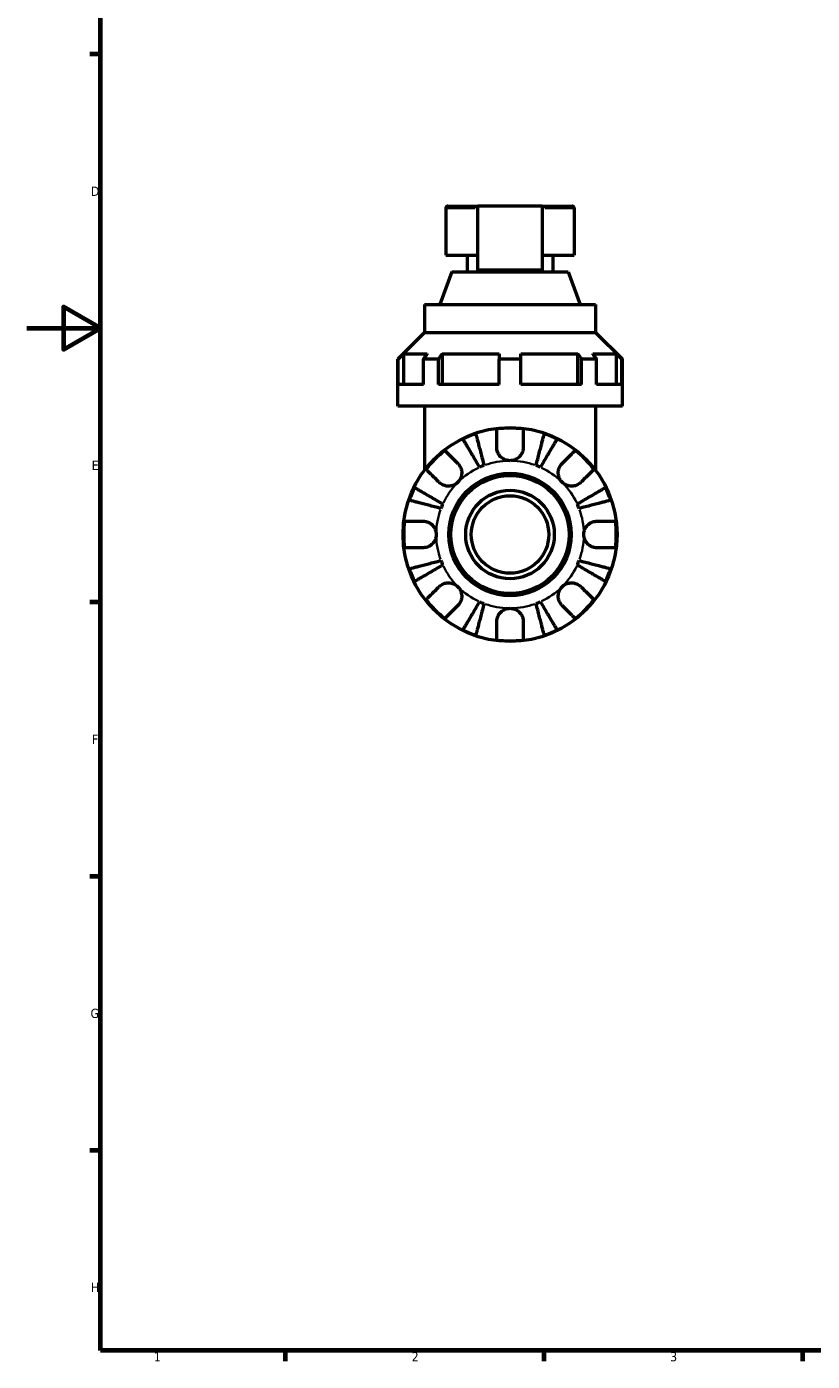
# Model space of a CAD drawing. Header units: millimetres. Extents: x 0 to 896, y 0 to 747.
# Tile 1 of 10: x 0 to 213, y 17 to 379. Entities that reach past the tile are written whole.
import ezdxf

# ---------------------------------------------------------------- set-up
doc = ezdxf.new("R2010")
doc.units = ezdxf.units.MM
for name, color, linetype, lineweight in [('Border (ISO)', 7, 'Continuous', 70), ('Visible (ISO)', 7, 'Continuous', 50), ('Visible Narrow (ISO)', 7, 'Continuous', 35)]:
    doc.layers.add(name, color=color, linetype=linetype, lineweight=lineweight)
doc.styles.add('Note Text (ISO)', font='tahoma.ttf')

# ---------------------------------------------------------------- blocks, each defined once
blk = doc.blocks.new('Borders Default Border')
at = {"layer": 'Border (ISO)'}
for p, q in [((20, 371.25), (17.1, 371.25)), ((20, 222.75), (17.1, 222.75)), ((20, 148.5), (17.1, 148.5)), ((20, 74.25), (17.1, 74.25)), ((70.08, 20), (70.08, 17.1)), ((140.17, 20), (140.17, 17.1)), ((210.25, 20), (210.25, 17.1))]:
    blk.add_line(p, q, dxfattribs=at)
at = {"layer": 'Border (ISO)', "flags": 128}
for points in [[(20, 20), (20, 574), (821, 574), (821, 20), (20, 20)], [(0, 297), (20, 297), (10, 302.77), (10, 291.23), (20, 297)]]:
    blk.add_lwpolyline(points, dxfattribs=at)
at = {"layer": 'Border (ISO)', "color": 232, "true_color": 0xca0064, "char_height": 2.5, "attachment_point": 7, "style": 'Note Text (ISO)'}
for s, insert in [('D', (17.43, 332.88)), ('E', (17.64, 258.63)), ('F', (17.7, 184.38)), ('G', (17.31, 110.08)), ('H', (17.44, 35.88)), ('1', (34.48, 17.1)), ('2', (104.37, 17.1)), ('3', (174.43, 17.05))]:
    blk.add_mtext(s, dxfattribs=dict(at, insert=insert))

msp = doc.modelspace()

# ---------------------------------------------------------------- linework, layer by layer
at = {"layer": 'Visible (ISO)'}
for p, q in [((113.609, 329.547), (113.609, 316.777)), ((114.189, 330.127), (122.309, 330.127)), ((122.309, 312.772), (122.309, 330.127)), ((139.709, 330.127), (122.309, 330.127)), ((139.709, 330.127), (139.709, 312.772)), ((139.709, 330.127), (147.829, 330.127)), ((148.409, 329.547), (148.409, 316.777)), ((113.609, 316.777), (122.309, 316.777)), ((119.409, 316.777), (119.409, 312.327)), ((139.709, 316.777), (148.409, 316.777)), ((142.609, 316.777), (142.609, 312.327)), ((115.228, 312.327), (111.989, 303.427)), ((115.228, 312.327), (146.789, 312.327)), ((139.709, 312.772), (122.309, 312.772)), ((146.789, 312.327), (150.028, 303.427)), ((107.809, 303.427), (154.209, 303.427)), ((107.809, 303.427), (107.809, 295.877)), ((154.209, 303.427), (154.209, 295.877)), ((107.809, 295.877), (100.559, 288.627)), ((107.809, 295.877), (154.209, 295.877)), ((154.209, 295.877), (161.459, 288.627)), ((102.154, 290.077), (102.154, 281.727)), ((102.154, 290.077), (108.555, 290.077)), ((112.656, 290.077), (112.656, 281.727)), ((112.656, 290.077), (128.109, 290.077)), ((133.909, 290.077), (149.361, 290.077)), ((149.361, 281.727), (149.361, 290.077)), ((153.462, 290.077), (159.863, 290.077)), ((159.863, 281.727), (159.863, 290.077)), ((100.697, 288.627), (100.559, 288.627)), ((100.559, 275.927), (100.559, 288.627)), ((100.697, 281.727), (100.697, 288.627)), ((107.524, 281.727), (107.524, 288.627)), ((111.626, 288.627), (107.524, 288.627)), ((111.626, 281.727), (111.626, 288.627)), ((128.109, 281.727), (128.109, 288.627)), ((133.909, 288.627), (128.109, 288.627)), ((133.909, 281.727), (133.909, 288.627)), ((150.391, 281.727), (150.391, 288.627)), ((154.493, 288.627), (150.391, 288.627)), ((154.493, 281.727), (154.493, 288.627)), ((161.459, 288.627), (161.32, 288.627)), ((161.32, 281.727), (161.32, 288.627)), ((161.459, 275.927), (161.459, 288.627)), ((107.524, 281.727), (100.697, 281.727)), ((128.109, 281.727), (111.626, 281.727)), ((150.391, 281.727), (133.909, 281.727)), ((161.32, 281.727), (154.493, 281.727)), ((161.459, 275.927), (100.559, 275.927)), ((107.809, 275.927), (107.809, 258.527)), ((154.209, 275.927), (154.209, 258.527))]:
    msp.add_line(p, q, dxfattribs=at)
for radius in [29, 16.58, 16, 12, 10.5]:
    msp.add_circle((131.009, 241.127), radius, dxfattribs=at)
for centre, radius, start, end in [((114.189, 329.547), 0.58, 90, 180), ((147.829, 329.547), 0.58, 0, 90), ((131.009, 241.127), 28.818, 108.77511, 116.22489), ((131.009, 241.127), 28.818, 82.82379, 97.17621), ((131.009, 241.127), 28.818, 63.77511, 71.22489), ((131.009, 241.127), 28.818, 127.82379, 142.17621), ((131.009, 241.127), 28.818, 37.82379, 52.17621), ((131.009, 241.127), 20, 110.66622, 114.33378), ((131.009, 241.127), 20, 65.66622, 69.33378), ((131.009, 241.127), 28.818, 153.77511, 161.22489), ((131.009, 241.127), 28.818, 18.77511, 26.22489), ((131.009, 241.127), 20, 155.66622, 159.33378), ((131.009, 241.127), 20, 20.66622, 24.33378), ((131.009, 241.127), 28.818, 172.82379, 187.17621), ((131.009, 241.127), 28.818, 352.82379, 7.17621), ((131.009, 241.127), 28.818, 198.77511, 206.22489), ((131.009, 241.127), 20, 200.66622, 204.33378), ((131.009, 241.127), 20, 335.66622, 339.33378), ((131.009, 241.127), 28.818, 333.77511, 341.22489), ((131.009, 241.127), 28.818, 217.82379, 232.17621), ((131.009, 241.127), 20, 245.66622, 249.33378), ((131.009, 241.127), 20, 290.66622, 294.33378), ((131.009, 241.127), 28.818, 307.82379, 322.17621), ((131.009, 241.127), 28.818, 243.77511, 251.22489), ((131.009, 241.127), 28.818, 288.77511, 296.22489), ((131.009, 241.127), 28.818, 262.82379, 277.17621)]:
    msp.add_arc(centre, radius, start, end, dxfattribs=at)
for points, weights in [([(100.697, 288.627), (101.443, 289.37), (102.154, 290.077)], [1.20689655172, 1.23439195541, 1.26175548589]), ([(108.555, 290.077), (108.052, 289.37), (107.524, 288.627)], [1.26175548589, 1.23439195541, 1.20689655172]), ([(111.626, 288.627), (112.153, 289.37), (112.656, 290.077)], [1.20689655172, 1.23439195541, 1.26175548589]), ([(128.109, 290.077), (128.109, 289.37), (128.109, 288.627)], [1.26175548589, 1.23439195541, 1.20689655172]), ([(133.909, 288.627), (133.909, 289.37), (133.909, 290.077)], [1.20689655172, 1.23439195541, 1.26175548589]), ([(149.361, 290.077), (149.864, 289.37), (150.391, 288.627)], [1.26175548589, 1.23439195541, 1.20689655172]), ([(154.493, 288.627), (153.965, 289.37), (153.462, 290.077)], [1.20689655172, 1.23439195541, 1.26175548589]), ([(159.863, 290.077), (160.574, 289.37), (161.32, 288.627)], [1.26175548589, 1.23439195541, 1.20689655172])]:
    msp.add_rational_spline(points, weights, degree=2, dxfattribs=at)
for points, knots in [([(121.733, 268.412), (121.763, 268.298), (121.807, 268.126), (121.913, 267.719), (121.983, 267.445), (122.152, 266.793), (122.25, 266.414), (122.447, 265.652), (122.565, 265.198), (122.818, 264.22), (122.953, 263.696), (123.211, 262.697), (123.358, 262.131), (123.657, 260.973), (123.81, 260.382), (123.95, 259.841)], [0.1707461, 0.1707461, 0.1707461, 0.1707461, 0.33284, 0.33284, 0.4994944, 0.4994944, 0.6661487, 0.6661487, 0.8332087, 0.8332087, 1.0002688, 1.0002688, 1.1679728, 1.1679728, 1.3356767, 1.3356767, 1.3356767, 1.3356767]), ([(127.409, 264.727), (127.409, 265.115), (127.409, 265.508), (127.409, 266.39), (127.409, 266.862), (127.409, 267.653), (127.409, 268.044), (127.409, 268.72), (127.409, 269.004), (127.409, 269.424), (127.409, 269.602), (127.409, 269.72)], [4.4278842, 4.4278842, 4.4278842, 4.4278842, 4.55124655, 4.55124655, 4.71913307, 4.71913307, 4.88586974, 4.88586974, 5.0526064, 5.0526064, 5.21400483, 5.21400483, 5.21400483, 5.21400483]), ([(134.609, 269.72), (134.609, 269.602), (134.609, 269.424), (134.609, 269.004), (134.609, 268.72), (134.609, 268.044), (134.609, 267.653), (134.609, 266.862), (134.609, 266.39), (134.609, 265.508), (134.609, 265.115), (134.609, 264.727)], [0.17075309, 0.17075309, 0.17075309, 0.17075309, 0.33215152, 0.33215152, 0.49888818, 0.49888818, 0.66562485, 0.66562485, 0.83351137, 0.83351137, 0.95687373, 0.95687373, 0.95687373, 0.95687373]), ([(138.067, 259.841), (138.207, 260.382), (138.36, 260.973), (138.659, 262.131), (138.806, 262.697), (139.064, 263.696), (139.2, 264.22), (139.453, 265.198), (139.57, 265.652), (139.767, 266.414), (139.865, 266.793), (140.034, 267.445), (140.105, 267.719), (140.21, 268.126), (140.254, 268.298), (140.284, 268.412)], [4.0142509, 4.0142509, 4.0142509, 4.0142509, 4.1819549, 4.1819549, 4.3496588, 4.3496588, 4.5167189, 4.5167189, 4.683779, 4.683779, 4.8504333, 4.8504333, 5.0170876, 5.0170876, 5.1791816, 5.1791816, 5.1791816, 5.1791816]), ([(122.768, 259.351), (122.484, 259.832), (122.174, 260.358), (121.567, 261.389), (121.27, 261.893), (120.746, 262.782), (120.472, 263.248), (119.959, 264.119), (119.721, 264.523), (119.321, 265.201), (119.123, 265.538), (118.781, 266.119), (118.637, 266.363), (118.424, 266.724), (118.334, 266.877), (118.274, 266.979)], [4.0142509, 4.0142509, 4.0142509, 4.0142509, 4.1819549, 4.1819549, 4.3496588, 4.3496588, 4.5167189, 4.5167189, 4.683779, 4.683779, 4.8504333, 4.8504333, 5.0170876, 5.0170876, 5.1791816, 5.1791816, 5.1791816, 5.1791816]), ([(131.009, 261.127), (130.716, 261.127), (130.424, 261.163), (129.828, 261.311), (129.527, 261.431), (128.844, 261.814), (128.49, 262.115), (128.006, 262.717), (127.844, 262.983), (127.64, 263.443), (127.576, 263.626), (127.483, 263.98), (127.451, 264.151), (127.416, 264.457), (127.409, 264.593), (127.409, 264.727)], [0, 0, 0, 0, 0.08783311, 0.08783311, 0.18435408, 0.18435408, 0.32279749, 0.32279749, 0.41754463, 0.41754463, 0.47774931, 0.47774931, 0.53276241, 0.53276241, 0.57681269, 0.57681269, 0.57681269, 0.57681269]), ([(134.609, 264.727), (134.609, 264.724), (134.609, 264.72), (134.608, 264.527), (134.592, 264.336), (134.533, 263.975), (134.493, 263.806), (134.375, 263.434), (134.291, 263.234), (134.01, 262.704), (133.778, 262.395), (133.178, 261.821), (132.804, 261.576), (131.955, 261.222), (131.485, 261.127), (131.009, 261.127)], [-0.58332629, -0.58332629, -0.58332629, -0.58332629, -0.58206847, -0.58206847, -0.51861604, -0.51861604, -0.4628074, -0.4628074, -0.39473272, -0.39473272, -0.27692423, -0.27692423, -0.14288351, -0.14288351, 0, 0, 0, 0]), ([(143.743, 266.979), (143.683, 266.877), (143.593, 266.724), (143.38, 266.363), (143.236, 266.119), (142.894, 265.538), (142.696, 265.201), (142.296, 264.523), (142.058, 264.119), (141.545, 263.248), (141.271, 262.782), (140.747, 261.893), (140.45, 261.389), (139.843, 260.358), (139.533, 259.832), (139.25, 259.351)], [0.1707461, 0.1707461, 0.1707461, 0.1707461, 0.33284, 0.33284, 0.4994944, 0.4994944, 0.6661487, 0.6661487, 0.8332087, 0.8332087, 1.0002688, 1.0002688, 1.1679728, 1.1679728, 1.3356767, 1.3356767, 1.3356767, 1.3356767]), ([(113.336, 263.891), (113.42, 263.807), (113.545, 263.682), (113.842, 263.385), (114.043, 263.184), (114.521, 262.706), (114.798, 262.429), (115.357, 261.87), (115.691, 261.536), (116.315, 260.913), (116.592, 260.635), (116.866, 260.361)], [0.17075309, 0.17075309, 0.17075309, 0.17075309, 0.33215152, 0.33215152, 0.49888818, 0.49888818, 0.66562485, 0.66562485, 0.83351137, 0.83351137, 0.95687373, 0.95687373, 0.95687373, 0.95687373]), ([(145.151, 260.361), (145.425, 260.635), (145.702, 260.913), (146.326, 261.536), (146.66, 261.87), (147.219, 262.429), (147.496, 262.706), (147.974, 263.184), (148.175, 263.385), (148.472, 263.682), (148.597, 263.807), (148.681, 263.891)], [4.4278842, 4.4278842, 4.4278842, 4.4278842, 4.55124655, 4.55124655, 4.71913307, 4.71913307, 4.88586974, 4.88586974, 5.0526064, 5.0526064, 5.21400483, 5.21400483, 5.21400483, 5.21400483]), ([(111.775, 255.27), (111.501, 255.544), (111.223, 255.821), (110.6, 256.445), (110.266, 256.779), (109.707, 257.338), (109.43, 257.615), (108.952, 258.093), (108.751, 258.294), (108.454, 258.591), (108.329, 258.716), (108.245, 258.8)], [4.4278842, 4.4278842, 4.4278842, 4.4278842, 4.55124655, 4.55124655, 4.71913307, 4.71913307, 4.88586974, 4.88586974, 5.0526064, 5.0526064, 5.21400483, 5.21400483, 5.21400483, 5.21400483]), ([(116.866, 260.361), (116.955, 260.272), (117.04, 260.178), (117.265, 259.9), (117.394, 259.706), (117.619, 259.279), (117.713, 259.047), (117.879, 258.467), (117.926, 258.115), (117.913, 257.308), (117.822, 256.863), (117.469, 256.006), (117.203, 255.606), (116.866, 255.27)], [-0.58004807, -0.58004807, -0.58004807, -0.58004807, -0.5384523, -0.5384523, -0.46383793, -0.46383793, -0.3862639, -0.3862639, -0.27840269, -0.27840269, -0.14277912, -0.14277912, 0, 0, 0, 0]), ([(145.151, 255.27), (144.967, 255.453), (144.805, 255.655), (144.515, 256.107), (144.394, 256.356), (144.172, 256.985), (144.103, 257.37), (144.091, 258.124), (144.141, 258.485), (144.313, 259.07), (144.407, 259.299), (144.635, 259.724), (144.765, 259.918), (144.987, 260.189), (145.067, 260.277), (145.151, 260.361)], [0, 0, 0, 0, 0.07774953, 0.07774953, 0.16081914, 0.16081914, 0.27783798, 0.27783798, 0.3882896, 0.3882896, 0.46542959, 0.46542959, 0.54035429, 0.54035429, 0.57953204, 0.57953204, 0.57953204, 0.57953204]), ([(153.772, 258.8), (153.688, 258.716), (153.563, 258.591), (153.266, 258.294), (153.065, 258.093), (152.587, 257.615), (152.31, 257.338), (151.751, 256.779), (151.417, 256.445), (150.794, 255.821), (150.516, 255.544), (150.242, 255.27)], [0.17075309, 0.17075309, 0.17075309, 0.17075309, 0.33215152, 0.33215152, 0.49888818, 0.49888818, 0.66562485, 0.66562485, 0.83351137, 0.83351137, 0.95687373, 0.95687373, 0.95687373, 0.95687373]), ([(105.157, 253.862), (105.259, 253.802), (105.412, 253.712), (105.773, 253.499), (106.017, 253.355), (106.598, 253.013), (106.935, 252.815), (107.613, 252.415), (108.017, 252.177), (108.888, 251.664), (109.354, 251.39), (110.243, 250.866), (110.747, 250.569), (111.778, 249.962), (112.304, 249.652), (112.785, 249.369)], [0.1707461, 0.1707461, 0.1707461, 0.1707461, 0.33284, 0.33284, 0.4994944, 0.4994944, 0.6661487, 0.6661487, 0.8332087, 0.8332087, 1.0002688, 1.0002688, 1.1679728, 1.1679728, 1.3356767, 1.3356767, 1.3356767, 1.3356767]), ([(116.866, 255.27), (116.683, 255.086), (116.481, 254.923), (116.029, 254.634), (115.78, 254.512), (115.151, 254.291), (114.766, 254.222), (114.012, 254.21), (113.651, 254.26), (113.066, 254.432), (112.837, 254.526), (112.412, 254.754), (112.218, 254.884), (111.947, 255.106), (111.859, 255.186), (111.775, 255.27)], [0, 0, 0, 0, 0.07774953, 0.07774953, 0.16081914, 0.16081914, 0.27783798, 0.27783798, 0.3882896, 0.3882896, 0.46542959, 0.46542959, 0.54035429, 0.54035429, 0.57953204, 0.57953204, 0.57953204, 0.57953204]), ([(150.242, 255.27), (150.153, 255.181), (150.059, 255.096), (149.781, 254.872), (149.587, 254.742), (149.16, 254.517), (148.928, 254.423), (148.348, 254.257), (147.996, 254.21), (147.189, 254.223), (146.744, 254.314), (145.887, 254.667), (145.487, 254.933), (145.151, 255.27)], [-0.58004807, -0.58004807, -0.58004807, -0.58004807, -0.5384523, -0.5384523, -0.46383793, -0.46383793, -0.3862639, -0.3862639, -0.27840269, -0.27840269, -0.14277912, -0.14277912, 0, 0, 0, 0]), ([(149.232, 249.369), (149.713, 249.652), (150.239, 249.962), (151.27, 250.569), (151.774, 250.866), (152.663, 251.39), (153.129, 251.664), (154, 252.177), (154.404, 252.415), (155.082, 252.815), (155.419, 253.013), (156, 253.355), (156.244, 253.499), (156.605, 253.712), (156.759, 253.802), (156.86, 253.862)], [4.0142509, 4.0142509, 4.0142509, 4.0142509, 4.1819549, 4.1819549, 4.3496588, 4.3496588, 4.5167189, 4.5167189, 4.6837789, 4.6837789, 4.8504333, 4.8504333, 5.0170876, 5.0170876, 5.1791816, 5.1791816, 5.1791816, 5.1791816]), ([(112.295, 248.186), (111.754, 248.326), (111.163, 248.479), (110.005, 248.778), (109.439, 248.925), (108.44, 249.183), (107.916, 249.318), (106.938, 249.571), (106.484, 249.689), (105.722, 249.886), (105.343, 249.984), (104.691, 250.153), (104.417, 250.224), (104.01, 250.329), (103.838, 250.373), (103.724, 250.403)], [4.0142509, 4.0142509, 4.0142509, 4.0142509, 4.1819549, 4.1819549, 4.3496588, 4.3496588, 4.5167189, 4.5167189, 4.6837789, 4.6837789, 4.8504333, 4.8504333, 5.0170876, 5.0170876, 5.1791816, 5.1791816, 5.1791816, 5.1791816]), ([(158.293, 250.403), (158.179, 250.373), (158.007, 250.329), (157.6, 250.224), (157.326, 250.153), (156.674, 249.984), (156.295, 249.886), (155.533, 249.689), (155.079, 249.571), (154.101, 249.318), (153.577, 249.183), (152.578, 248.925), (152.012, 248.778), (150.854, 248.479), (150.263, 248.326), (149.722, 248.186)], [0.1707461, 0.1707461, 0.1707461, 0.1707461, 0.33284, 0.33284, 0.4994944, 0.4994944, 0.6661487, 0.6661487, 0.8332087, 0.8332087, 1.0002688, 1.0002688, 1.1679728, 1.1679728, 1.3356767, 1.3356767, 1.3356767, 1.3356767]), ([(102.416, 244.727), (102.534, 244.727), (102.712, 244.727), (103.132, 244.727), (103.416, 244.727), (104.092, 244.727), (104.483, 244.727), (105.274, 244.727), (105.746, 244.727), (106.628, 244.727), (107.021, 244.727), (107.409, 244.727)], [0.17075309, 0.17075309, 0.17075309, 0.17075309, 0.33215152, 0.33215152, 0.49888818, 0.49888818, 0.66562485, 0.66562485, 0.83351137, 0.83351137, 0.95687373, 0.95687373, 0.95687373, 0.95687373]), ([(107.409, 244.727), (107.552, 244.727), (107.696, 244.719), (108.055, 244.675), (108.27, 244.63), (108.711, 244.492), (108.935, 244.397), (109.461, 244.107), (109.747, 243.888), (110.309, 243.306), (110.558, 242.928), (110.914, 242.074), (111.009, 241.603), (111.009, 241.127)], [-0.57647647, -0.57647647, -0.57647647, -0.57647647, -0.52968676, -0.52968676, -0.46054026, -0.46054026, -0.38562403, -0.38562403, -0.27730827, -0.27730827, -0.14258086, -0.14258086, 0, 0, 0, 0]), ([(151.009, 241.127), (151.009, 241.408), (151.041, 241.687), (151.176, 242.255), (151.284, 242.54), (151.642, 243.219), (151.934, 243.581), (152.529, 244.084), (152.796, 244.254), (153.289, 244.485), (153.505, 244.561), (153.948, 244.674), (154.174, 244.708), (154.468, 244.725), (154.538, 244.727), (154.609, 244.727)], [-2.49913258, -2.49913258, -2.49913258, -2.49913258, -2.41505436, -2.41505436, -2.32384732, -2.32384732, -2.1841143, -2.1841143, -2.08674766, -2.08674766, -2.01440674, -2.01440674, -1.93994266, -1.93994266, -1.91637503, -1.91637503, -1.91637503, -1.91637503]), ([(154.609, 244.727), (154.996, 244.727), (155.389, 244.727), (156.271, 244.727), (156.743, 244.727), (157.534, 244.727), (157.925, 244.727), (158.601, 244.727), (158.885, 244.727), (159.305, 244.727), (159.483, 244.727), (159.601, 244.727)], [4.42788405, 4.42788405, 4.42788405, 4.42788405, 4.5512464, 4.5512464, 4.71913293, 4.71913293, 4.88586959, 4.88586959, 5.05260626, 5.05260626, 5.21400469, 5.21400469, 5.21400469, 5.21400469]), ([(111.009, 241.127), (111.009, 240.847), (110.976, 240.568), (110.841, 240), (110.733, 239.714), (110.375, 239.036), (110.083, 238.674), (109.488, 238.171), (109.221, 238.001), (108.728, 237.77), (108.512, 237.693), (108.069, 237.581), (107.843, 237.547), (107.549, 237.53), (107.479, 237.527), (107.409, 237.527)], [-2.49913258, -2.49913258, -2.49913258, -2.49913258, -2.41505436, -2.41505436, -2.32384732, -2.32384732, -2.1841143, -2.1841143, -2.08674766, -2.08674766, -2.01440674, -2.01440674, -1.93994266, -1.93994266, -1.91637503, -1.91637503, -1.91637503, -1.91637503]), ([(154.609, 237.527), (154.465, 237.527), (154.321, 237.536), (153.962, 237.579), (153.747, 237.625), (153.306, 237.763), (153.082, 237.858), (152.556, 238.148), (152.27, 238.366), (151.708, 238.949), (151.459, 239.327), (151.103, 240.181), (151.009, 240.652), (151.009, 241.127)], [-0.57647647, -0.57647647, -0.57647647, -0.57647647, -0.52968676, -0.52968676, -0.46054026, -0.46054026, -0.38562403, -0.38562403, -0.27730827, -0.27730827, -0.14258086, -0.14258086, 0, 0, 0, 0]), ([(107.409, 237.527), (107.021, 237.527), (106.628, 237.527), (105.746, 237.527), (105.274, 237.527), (104.483, 237.527), (104.092, 237.527), (103.416, 237.527), (103.132, 237.527), (102.712, 237.527), (102.534, 237.527), (102.416, 237.527)], [4.42788405, 4.42788405, 4.42788405, 4.42788405, 4.5512464, 4.5512464, 4.71913293, 4.71913293, 4.88586959, 4.88586959, 5.05260626, 5.05260626, 5.21400469, 5.21400469, 5.21400469, 5.21400469]), ([(159.601, 237.527), (159.483, 237.527), (159.305, 237.527), (158.885, 237.527), (158.601, 237.527), (157.925, 237.527), (157.534, 237.527), (156.743, 237.527), (156.271, 237.527), (155.389, 237.527), (154.996, 237.527), (154.609, 237.527)], [0.17075309, 0.17075309, 0.17075309, 0.17075309, 0.33215152, 0.33215152, 0.49888818, 0.49888818, 0.66562485, 0.66562485, 0.83351137, 0.83351137, 0.95687373, 0.95687373, 0.95687373, 0.95687373]), ([(103.724, 231.852), (103.838, 231.882), (104.01, 231.926), (104.417, 232.031), (104.691, 232.102), (105.343, 232.271), (105.722, 232.369), (106.484, 232.566), (106.938, 232.684), (107.916, 232.937), (108.44, 233.072), (109.439, 233.33), (110.005, 233.477), (111.163, 233.776), (111.754, 233.929), (112.295, 234.069)], [0.1707461, 0.1707461, 0.1707461, 0.1707461, 0.33284, 0.33284, 0.4994944, 0.4994944, 0.6661487, 0.6661487, 0.8332087, 0.8332087, 1.0002688, 1.0002688, 1.1679728, 1.1679728, 1.3356767, 1.3356767, 1.3356767, 1.3356767]), ([(112.785, 232.886), (112.304, 232.603), (111.778, 232.293), (110.747, 231.686), (110.243, 231.389), (109.354, 230.865), (108.888, 230.591), (108.017, 230.078), (107.613, 229.84), (106.935, 229.44), (106.598, 229.242), (106.017, 228.9), (105.773, 228.756), (105.412, 228.543), (105.259, 228.453), (105.157, 228.393)], [4.0142509, 4.0142509, 4.0142509, 4.0142509, 4.1819549, 4.1819549, 4.3496588, 4.3496588, 4.5167189, 4.5167189, 4.6837789, 4.6837789, 4.8504333, 4.8504333, 5.0170876, 5.0170876, 5.1791816, 5.1791816, 5.1791816, 5.1791816]), ([(156.86, 228.393), (156.759, 228.453), (156.605, 228.543), (156.244, 228.756), (156, 228.9), (155.419, 229.242), (155.082, 229.44), (154.404, 229.84), (154, 230.078), (153.129, 230.591), (152.663, 230.865), (151.774, 231.389), (151.27, 231.686), (150.239, 232.293), (149.713, 232.603), (149.232, 232.886)], [0.1707461, 0.1707461, 0.1707461, 0.1707461, 0.33284, 0.33284, 0.4994944, 0.4994944, 0.6661487, 0.6661487, 0.8332087, 0.8332087, 1.0002688, 1.0002688, 1.1679728, 1.1679728, 1.3356767, 1.3356767, 1.3356767, 1.3356767]), ([(149.722, 234.069), (150.263, 233.929), (150.854, 233.776), (152.012, 233.477), (152.578, 233.33), (153.577, 233.072), (154.101, 232.937), (155.079, 232.684), (155.533, 232.566), (156.295, 232.369), (156.674, 232.271), (157.326, 232.102), (157.6, 232.031), (158.007, 231.926), (158.179, 231.882), (158.293, 231.852)], [4.0142509, 4.0142509, 4.0142509, 4.0142509, 4.1819549, 4.1819549, 4.3496588, 4.3496588, 4.5167189, 4.5167189, 4.6837789, 4.6837789, 4.8504333, 4.8504333, 5.0170876, 5.0170876, 5.1791816, 5.1791816, 5.1791816, 5.1791816]), ([(111.775, 226.985), (111.864, 227.074), (111.958, 227.159), (112.236, 227.383), (112.43, 227.513), (112.857, 227.738), (113.089, 227.832), (113.669, 227.998), (114.021, 228.045), (114.828, 228.032), (115.273, 227.941), (116.13, 227.588), (116.53, 227.322), (116.866, 226.985)], [-0.58004807, -0.58004807, -0.58004807, -0.58004807, -0.5384523, -0.5384523, -0.46383793, -0.46383793, -0.3862639, -0.3862639, -0.27840269, -0.27840269, -0.14277912, -0.14277912, 0, 0, 0, 0]), ([(145.151, 226.985), (145.334, 227.169), (145.536, 227.332), (145.988, 227.621), (146.237, 227.742), (146.866, 227.964), (147.251, 228.033), (148.005, 228.045), (148.366, 227.995), (148.951, 227.823), (149.18, 227.729), (149.605, 227.501), (149.799, 227.371), (150.07, 227.149), (150.158, 227.069), (150.242, 226.985)], [0, 0, 0, 0, 0.07774953, 0.07774953, 0.16081914, 0.16081914, 0.27783798, 0.27783798, 0.3882896, 0.3882896, 0.46542959, 0.46542959, 0.54035429, 0.54035429, 0.57953204, 0.57953204, 0.57953204, 0.57953204]), ([(108.245, 223.455), (108.329, 223.539), (108.454, 223.664), (108.751, 223.961), (108.952, 224.162), (109.43, 224.64), (109.707, 224.917), (110.266, 225.476), (110.6, 225.81), (111.223, 226.434), (111.501, 226.711), (111.775, 226.985)], [0.17075309, 0.17075309, 0.17075309, 0.17075309, 0.33215152, 0.33215152, 0.49888818, 0.49888818, 0.66562485, 0.66562485, 0.83351137, 0.83351137, 0.95687373, 0.95687373, 0.95687373, 0.95687373]), ([(116.866, 226.985), (117.05, 226.802), (117.213, 226.6), (117.502, 226.148), (117.624, 225.899), (117.845, 225.27), (117.914, 224.885), (117.926, 224.131), (117.876, 223.77), (117.704, 223.185), (117.61, 222.956), (117.382, 222.531), (117.252, 222.337), (117.03, 222.066), (116.95, 221.978), (116.866, 221.894)], [0, 0, 0, 0, 0.07774953, 0.07774953, 0.16081914, 0.16081914, 0.27783798, 0.27783798, 0.3882896, 0.3882896, 0.46542959, 0.46542959, 0.54035429, 0.54035429, 0.57953204, 0.57953204, 0.57953204, 0.57953204]), ([(145.151, 221.894), (145.062, 221.983), (144.977, 222.077), (144.753, 222.355), (144.623, 222.549), (144.398, 222.976), (144.304, 223.208), (144.138, 223.788), (144.091, 224.14), (144.104, 224.947), (144.195, 225.392), (144.548, 226.249), (144.814, 226.649), (145.151, 226.985)], [-0.58004807, -0.58004807, -0.58004807, -0.58004807, -0.5384523, -0.5384523, -0.46383793, -0.46383793, -0.3862639, -0.3862639, -0.27840269, -0.27840269, -0.14277912, -0.14277912, 0, 0, 0, 0]), ([(150.242, 226.985), (150.516, 226.711), (150.794, 226.434), (151.417, 225.81), (151.751, 225.476), (152.31, 224.917), (152.587, 224.64), (153.065, 224.162), (153.266, 223.961), (153.563, 223.664), (153.688, 223.539), (153.772, 223.455)], [4.42788405, 4.42788405, 4.42788405, 4.42788405, 4.5512464, 4.5512464, 4.71913293, 4.71913293, 4.88586959, 4.88586959, 5.05260626, 5.05260626, 5.21400469, 5.21400469, 5.21400469, 5.21400469]), ([(116.866, 221.894), (116.592, 221.62), (116.315, 221.342), (115.691, 220.719), (115.357, 220.385), (114.798, 219.826), (114.521, 219.549), (114.043, 219.071), (113.842, 218.87), (113.545, 218.573), (113.42, 218.448), (113.336, 218.364)], [4.42788405, 4.42788405, 4.42788405, 4.42788405, 4.5512464, 4.5512464, 4.71913293, 4.71913293, 4.88586959, 4.88586959, 5.05260626, 5.05260626, 5.21400469, 5.21400469, 5.21400469, 5.21400469]), ([(118.274, 215.276), (118.334, 215.377), (118.424, 215.531), (118.637, 215.892), (118.781, 216.136), (119.123, 216.717), (119.321, 217.054), (119.721, 217.732), (119.959, 218.136), (120.472, 219.007), (120.746, 219.473), (121.27, 220.362), (121.567, 220.866), (122.174, 221.897), (122.484, 222.423), (122.768, 222.904)], [0.1707461, 0.1707461, 0.1707461, 0.1707461, 0.33284, 0.33284, 0.4994944, 0.4994944, 0.6661487, 0.6661487, 0.8332087, 0.8332087, 1.0002688, 1.0002688, 1.1679728, 1.1679728, 1.3356767, 1.3356767, 1.3356767, 1.3356767]), ([(123.95, 222.414), (123.81, 221.873), (123.657, 221.282), (123.358, 220.124), (123.211, 219.558), (122.953, 218.559), (122.818, 218.035), (122.565, 217.057), (122.447, 216.603), (122.25, 215.841), (122.152, 215.462), (121.983, 214.81), (121.913, 214.536), (121.807, 214.129), (121.763, 213.957), (121.733, 213.843)], [4.0142509, 4.0142509, 4.0142509, 4.0142509, 4.1819549, 4.1819549, 4.3496588, 4.3496588, 4.5167189, 4.5167189, 4.6837789, 4.6837789, 4.8504333, 4.8504333, 5.0170876, 5.0170876, 5.1791816, 5.1791816, 5.1791816, 5.1791816]), ([(127.409, 217.527), (127.409, 217.671), (127.417, 217.815), (127.461, 218.174), (127.506, 218.389), (127.644, 218.83), (127.739, 219.054), (128.029, 219.58), (128.248, 219.866), (128.83, 220.428), (129.208, 220.677), (130.062, 221.033), (130.533, 221.127), (131.009, 221.127)], [-0.57647647, -0.57647647, -0.57647647, -0.57647647, -0.52968676, -0.52968676, -0.46054026, -0.46054026, -0.38562403, -0.38562403, -0.27730827, -0.27730827, -0.14258086, -0.14258086, 0, 0, 0, 0]), ([(131.009, 221.127), (131.289, 221.127), (131.568, 221.095), (132.136, 220.96), (132.422, 220.852), (133.1, 220.494), (133.462, 220.202), (133.965, 219.607), (134.135, 219.34), (134.366, 218.847), (134.443, 218.631), (134.555, 218.188), (134.589, 217.962), (134.606, 217.668), (134.609, 217.598), (134.609, 217.527)], [-2.49913258, -2.49913258, -2.49913258, -2.49913258, -2.41505436, -2.41505436, -2.32384732, -2.32384732, -2.1841143, -2.1841143, -2.08674766, -2.08674766, -2.01440674, -2.01440674, -1.93994266, -1.93994266, -1.91637503, -1.91637503, -1.91637503, -1.91637503]), ([(140.284, 213.843), (140.254, 213.957), (140.21, 214.129), (140.105, 214.536), (140.034, 214.81), (139.865, 215.462), (139.767, 215.841), (139.57, 216.603), (139.453, 217.057), (139.2, 218.035), (139.064, 218.559), (138.806, 219.558), (138.659, 220.124), (138.36, 221.282), (138.207, 221.873), (138.067, 222.414)], [0.1707461, 0.1707461, 0.1707461, 0.1707461, 0.33284, 0.33284, 0.4994944, 0.4994944, 0.6661487, 0.6661487, 0.8332087, 0.8332087, 1.0002688, 1.0002688, 1.1679728, 1.1679728, 1.3356767, 1.3356767, 1.3356767, 1.3356767]), ([(139.25, 222.904), (139.533, 222.423), (139.843, 221.897), (140.45, 220.866), (140.747, 220.362), (141.271, 219.473), (141.545, 219.007), (142.058, 218.136), (142.296, 217.732), (142.696, 217.054), (142.894, 216.717), (143.236, 216.136), (143.38, 215.892), (143.593, 215.531), (143.683, 215.377), (143.743, 215.276)], [4.0142509, 4.0142509, 4.0142509, 4.0142509, 4.1819549, 4.1819549, 4.3496588, 4.3496588, 4.5167189, 4.5167189, 4.6837789, 4.6837789, 4.8504333, 4.8504333, 5.0170876, 5.0170876, 5.1791816, 5.1791816, 5.1791816, 5.1791816]), ([(148.681, 218.364), (148.597, 218.448), (148.472, 218.573), (148.175, 218.87), (147.974, 219.071), (147.496, 219.549), (147.219, 219.826), (146.66, 220.385), (146.326, 220.719), (145.702, 221.342), (145.425, 221.62), (145.151, 221.894)], [0.17075309, 0.17075309, 0.17075309, 0.17075309, 0.33215152, 0.33215152, 0.49888818, 0.49888818, 0.66562485, 0.66562485, 0.83351137, 0.83351137, 0.95687373, 0.95687373, 0.95687373, 0.95687373]), ([(127.409, 212.535), (127.409, 212.653), (127.409, 212.831), (127.409, 213.251), (127.409, 213.535), (127.409, 214.211), (127.409, 214.602), (127.409, 215.393), (127.409, 215.865), (127.409, 216.747), (127.409, 217.14), (127.409, 217.527)], [0.17075309, 0.17075309, 0.17075309, 0.17075309, 0.33215152, 0.33215152, 0.49888818, 0.49888818, 0.66562485, 0.66562485, 0.83351137, 0.83351137, 0.95687373, 0.95687373, 0.95687373, 0.95687373]), ([(134.609, 217.527), (134.609, 217.14), (134.609, 216.747), (134.609, 215.865), (134.609, 215.393), (134.609, 214.602), (134.609, 214.211), (134.609, 213.535), (134.609, 213.251), (134.609, 212.831), (134.609, 212.653), (134.609, 212.535)], [4.42788405, 4.42788405, 4.42788405, 4.42788405, 4.5512464, 4.5512464, 4.71913293, 4.71913293, 4.88586959, 4.88586959, 5.05260626, 5.05260626, 5.21400469, 5.21400469, 5.21400469, 5.21400469])]:
    msp.add_open_spline(points, degree=3, knots=knots, dxfattribs=at)
at = {"layer": 'Visible Narrow (ISO)'}
for p, q in [((121.532, 329.547), (113.632, 329.547)), ((148.385, 329.547), (140.485, 329.547))]:
    msp.add_line(p, q, dxfattribs=at)
for start, end in [(91.03331, 109.63291), (70.36709, 88.96669), (115.36709, 133.96669), (46.03331, 64.63291), (136.03331, 154.63291), (25.36709, 43.96669), (160.36709, 178.96669), (1.03331, 19.63291), (181.03331, 199.63291), (340.36709, 358.96669), (205.36709, 223.96669), (316.03331, 334.63291), (226.03331, 244.63291), (295.36709, 313.96669), (250.36709, 268.96669), (271.03331, 289.63291)]:
    msp.add_arc((131.009, 241.127), 20, start, end, dxfattribs=at)

# ---------------------------------------------------------------- block references
msp.add_blockref('Borders Default Border', (0, 0))

doc.saveas('drawing.dxf')
